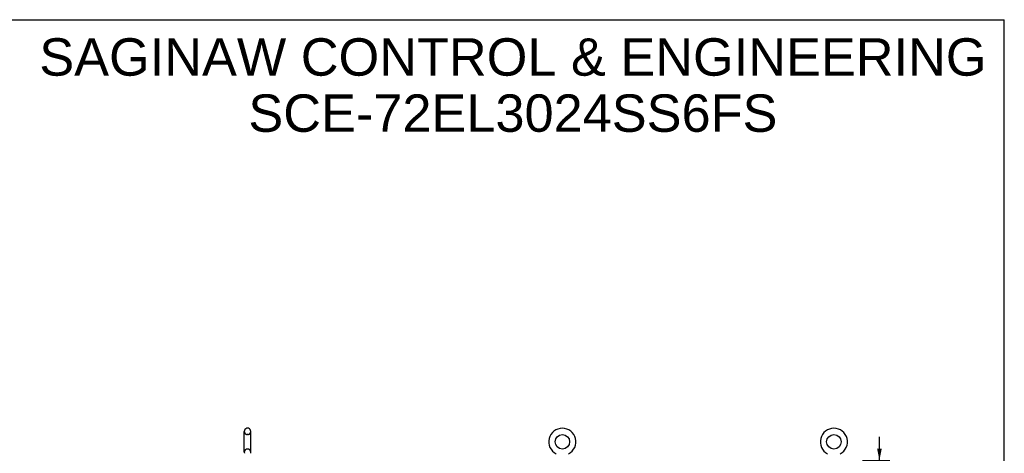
# Model space of a CAD drawing. Header units: inches. Extents: x 0 to 189, y 0 to 122.
# Tile 15 of 15: x 95 to 189, y 81 to 122. Entities that reach past the tile are written whole.
import ezdxf

# ---------------------------------------------------------------- set-up
doc = ezdxf.new("R2010")
doc.units = ezdxf.units.IN
doc.header["$LTSCALE"] = 10.388889
doc.header["$MEASUREMENT"] = 0
doc.linetypes.add('HIDDEN', pattern=[0.2, 0.1, -0.1])
doc.layers.get('0').update_dxf_attribs({"linetype": 'CONTINUOUS'})
doc.layers.add('DEFAULT_2', color=8, linetype='HIDDEN')
doc.layers.add('DIMENSIONS', color=7, linetype='CONTINUOUS')
doc.styles.get("Standard").update_dxf_attribs({"font": 'arial.ttf'})
doc.dimstyles.new('DIMSTYLE_1', dxfattribs={"dimtxt": 0.833333, "dimasz": 1.111111, "dimexe": 0.09, "dimexo": 0.07, "dimgap": 0.0375, "dimtad": 0, "dimtih": 1, "dimtoh": 1, "dimzin": 4, "dimdsep": 46, "dimtxsty": 'Standard', "dimblk": '_FILLED', "dimblk1": '_FILLED', "dimblk2": '_FILLED', "dimcen": 0.09, "dimazin": 1, "dimtfac": 1, "dimtdec": 3, "dimtofl": 0, "dimtmove": 0, "dimatfit": 3, "dimldrblk": '_FILLED', "dimfxl": 0, "dimtolj": 1, "dimtzin": 4, "dimarcsym": 0})

# ---------------------------------------------------------------- blocks, each defined once
blk = doc.blocks.new('_FILLED')
at = {"color": 0, "linetype": 'ByBlock'}
blk.add_solid([(0, 0), (-1, 0.2), (-1, -0.2)], dxfattribs=at)
blk = doc.blocks.new('*D10')
at = {"layer": 'DIMENSIONS', "color": 2, "linetype": 'Continuous'}
for p, q in [((177.031, 80.35), (177.031, 82.572)), ((175.41, 80.35), (178.031, 80.35)), ((175.379, 75.579), (178.031, 75.579)), ((177.031, 75.579), (177.031, 73.357))]:
    blk.add_line(p, q, dxfattribs=at)
at = {"layer": 'DIMENSIONS', "color": 2, "linetype": 'Continuous', "xscale": 1.1111111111, "yscale": 1.1111111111, "zscale": 1.1111111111}
for p, rotation in [((177.031, 80.35), 270), ((177.031, 75.579), 90)]:
    blk.add_blockref('_FILLED', p, dxfattribs=dict(at, rotation=rotation))
at = {"layer": 'DIMENSIONS', "color": 2, "linetype": 'Continuous', "insert": (177.031, 79.074), "char_height": 0.8333, "width": 2.26456, "attachment_point": 2, "line_spacing_factor": 0.9}
blk.add_mtext('4.77\\PI.D.', dxfattribs=at)

msp = doc.modelspace()

# ---------------------------------------------------------------- linework, layer by layer
at = {"color": 7, "linetype": 'Continuous'}
for p, q in [((0, 122.222), (188.889, 122.222)), ((188.889, 0), (188.889, 122.222)), ((117.057, 83.4), (116.969, 83.4)), ((116.707, 81.125), (116.707, 83.1)), ((117.319, 81.125), (117.319, 83.1))]:
    msp.add_line(p, q, dxfattribs=at)
for centre in [(146.913, 82.112), (172.705, 82.112)]:
    msp.add_circle(centre, 0.688, dxfattribs=at)
for centre, radius, start, end in [((117.013, 83.1), 0.306, 105.63034, 180), ((116.969, 83.256), 0.144, 90, 105.63034), ((117.057, 83.256), 0.144, 74.36966, 90), ((117.013, 83.1), 0.306, 0, 74.36966), ((146.913, 82.112), 1.288, 297.70046, 242.29954), ((172.705, 82.112), 1.288, 297.70046, 242.29954), ((117.013, 81.125), 0.306, 180, 200.48713), ((117.013, 81.125), 0.306, 339.51287, 360)]:
    msp.add_arc(centre, radius, start, end, dxfattribs=at)
at = {"layer": 'DEFAULT_2', "color": 8, "linetype": 'HIDDEN'}
for p, q in [((117.057, 82.8), (116.969, 82.8)), ((117.057, 81.425), (116.969, 81.425))]:
    msp.add_line(p, q, dxfattribs=at)
for centre, radius, start, end in [((117.013, 83.1), 0.306, 180, 254.36966), ((116.969, 82.943), 0.144, 254.36966, 270), ((117.057, 82.943), 0.144, 270, 285.63034), ((117.013, 83.1), 0.306, 285.63034, 360), ((117.013, 81.125), 0.306, 105.63034, 180), ((116.969, 81.281), 0.144, 90, 105.63034), ((117.057, 81.281), 0.144, 74.36966, 90), ((117.013, 81.125), 0.306, 0, 74.36966)]:
    msp.add_arc(centre, radius, start, end, dxfattribs=at)

# ---------------------------------------------------------------- texts
at = {"layer": 'DIMENSIONS', "color": 2, "linetype": 'Continuous', "insert": (142.217, 120.456), "char_height": 3.55556, "width": 89.80091, "attachment_point": 2, "line_spacing_factor": 0.9}
msp.add_mtext('SAGINAW CONTROL & ENGINEERING\\PSCE-72EL3024SS6FS', dxfattribs=at)

# ---------------------------------------------------------------- dimensions: what is measured, and where the dimension line sits
at = {"layer": 'DIMENSIONS', "color": 2, "linetype": 'Continuous'}
dim = msp.add_linear_dim(base=(177.031, 75.579), p1=(175.34, 80.35), p2=(175.309, 75.579), angle=270, text='<>\\PI.D.', dimstyle='DIMSTYLE_1', dxfattribs=at)
dim.commit()
dim.dimension.update_dxf_attribs({"geometry": '*D10', "text_midpoint": (177.031, 78.032), "dimtype": 160})

doc.saveas('drawing.dxf')
